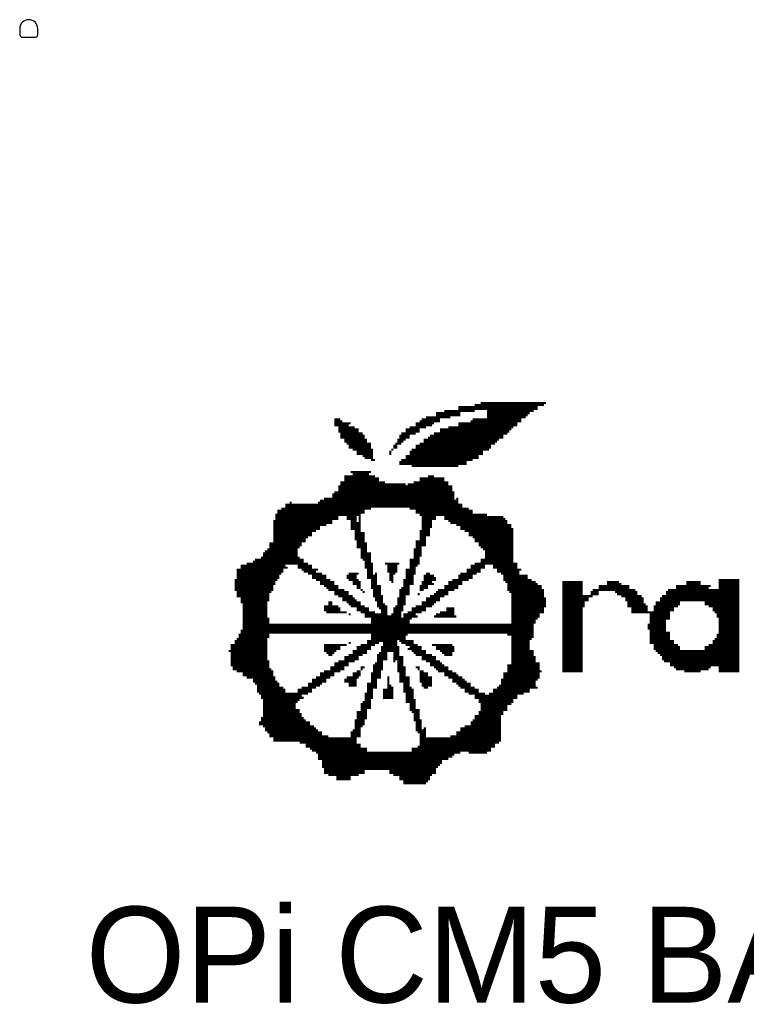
# Model space of a CAD drawing. Extents: x -5.9 to 88.8, y -7.5 to 73.4.
# Tile 3 of 6: x 33 to 45.1, y 14.1 to 30.5. Entities that reach past the tile are written whole.
import ezdxf

# ---------------------------------------------------------------- set-up
doc = ezdxf.new("R2010")
doc.units = 0
doc.layers.add('BG_SILKSCREEN_TOP', color=142, linetype='CONTINUOUS')
doc.layers.add('PIN_TOP', color=96, linetype='CONTINUOUS')

msp = doc.modelspace()

# ---------------------------------------------------------------- linework, layer by layer
at = {"layer": 'BG_SILKSCREEN_TOP', "const_width": 0.034011}
for points in [[(40.078, 23.968507), (40.586812, 23.968507)], [(40.31549, 24.036299), (41.638601, 24.036299)], [(40.31549, 24.002492), (41.638601, 24.002492)], [(40.586812, 24.07031), (41.740201, 24.07031)], [(40.68859, 24.104092), (41.774212, 24.104092)], [(40.790495, 23.968507), (41.570808, 23.968507)], [(38.245898, 23.832795), (38.347802, 23.832795)], [(39.704899, 23.832795), (40.010207, 23.832795)], [(39.772692, 23.866602), (40.1796, 23.866602)], [(39.942389, 23.934699), (40.349297, 23.934699)], [(39.942389, 23.900689), (40.349297, 23.900689)], [(40.553005, 23.832795), (41.3671, 23.832795)], [(40.790495, 23.934699), (41.50299, 23.934699)], [(40.790495, 23.900689), (41.468904, 23.900689)], [(40.790495, 23.866602), (41.434893, 23.866602)], [(38.245898, 23.798809), (38.38161, 23.798809)], [(38.245898, 23.765002), (38.517398, 23.765002)], [(38.245898, 23.730991), (38.483388, 23.730991)], [(38.31369, 23.697209), (38.585292, 23.697209)], [(38.31369, 23.663199), (38.65311, 23.663199)], [(39.433398, 23.663199), (39.670888, 23.663199)], [(39.501191, 23.697209), (39.772692, 23.697209)], [(39.602994, 23.765002), (39.908302, 23.765002)], [(39.602994, 23.730991), (39.874292, 23.730991)], [(39.670888, 23.798809), (40.010207, 23.798809)], [(40.010207, 23.663199), (41.197403, 23.663199)], [(40.145792, 23.697209), (41.231388, 23.697209)], [(40.31549, 23.765002), (41.299308, 23.765002)], [(40.31549, 23.730991), (41.299308, 23.730991)], [(40.518994, 23.798809), (41.3671, 23.798809)], [(38.31369, 23.629112), (38.65311, 23.629112)], [(38.347802, 23.595305), (38.720903, 23.595305)], [(38.347802, 23.561294), (38.754888, 23.561294)], [(38.347802, 23.527512), (38.754888, 23.527512)], [(38.415595, 23.493501), (38.788696, 23.493501)], [(39.297712, 23.493501), (39.433398, 23.493501)], [(39.331494, 23.561294), (39.501191, 23.561294)], [(39.331494, 23.527512), (39.501191, 23.527512)], [(39.365504, 23.595305), (39.602994, 23.595305)], [(39.433398, 23.629112), (39.670888, 23.629112)], [(39.738706, 23.493501), (40.993898, 23.493501)], [(39.806499, 23.527512), (41.061792, 23.527512)], [(39.84051, 23.561294), (41.061792, 23.561294)], [(39.908302, 23.595305), (41.12961, 23.595305)], [(40.010207, 23.629112), (41.163596, 23.629112)], [(38.415595, 23.459694), (38.788696, 23.459694)], [(38.449606, 23.425709), (38.856488, 23.425709)], [(38.483388, 23.391597), (38.856488, 23.391597)], [(38.483388, 23.357891), (38.856488, 23.357891)], [(38.551206, 23.323804), (38.8906, 23.323804)], [(39.195908, 23.323804), (39.229894, 23.323804)], [(39.229894, 23.391597), (39.297712, 23.391597)], [(39.229894, 23.357891), (39.297712, 23.357891)], [(39.263701, 23.425709), (39.365504, 23.425709)], [(39.297712, 23.459694), (39.399312, 23.459694)], [(39.535202, 23.323804), (40.824302, 23.323804)], [(39.602994, 23.391597), (40.858288, 23.391597)], [(39.602994, 23.357891), (40.858288, 23.357891)], [(39.670888, 23.425709), (40.926106, 23.425709)], [(39.738706, 23.459694), (40.959888, 23.459694)], [(38.618998, 23.289997), (38.8906, 23.289997)], [(38.618998, 23.256011), (38.8906, 23.256011)], [(38.720903, 23.222204), (38.8906, 23.222204)], [(38.754888, 23.188193), (38.8906, 23.188193)], [(38.856488, 23.154411), (38.924611, 23.154411)], [(39.162101, 23.289997), (39.195908, 23.289997)], [(39.162101, 23.256011), (39.195908, 23.256011)], [(39.365504, 23.154411), (40.553005, 23.154411)], [(39.433398, 23.222204), (40.654605, 23.222204)], [(39.433398, 23.188193), (40.654605, 23.188193)], [(39.501191, 23.289997), (40.722702, 23.289997)], [(39.501191, 23.256011), (40.722702, 23.256011)], [(39.331494, 23.120401), (40.4511, 23.120401)], [(39.331494, 23.086289), (40.4511, 23.086289)], [(39.535202, 23.052608), (40.31549, 23.052608)], [(38.415595, 22.882911), (38.924611, 22.882911)], [(38.415595, 22.848799), (38.992404, 22.848799)], [(38.517398, 22.950703), (38.856488, 22.950703)], [(38.551206, 22.916896), (38.822808, 22.916896)], [(39.670888, 22.848799), (40.078, 22.848799)], [(39.806499, 22.882911), (39.908302, 22.882911)], [(38.31369, 22.713188), (40.213712, 22.713188)], [(38.31369, 22.679406), (40.213712, 22.679406)], [(38.347802, 22.781006), (39.094004, 22.781006)], [(38.347802, 22.747199), (39.433398, 22.747199)], [(38.415595, 22.815093), (38.992404, 22.815093)], [(39.467409, 22.747199), (40.145792, 22.747199)], [(39.569009, 22.781006), (40.145792, 22.781006)], [(39.670888, 22.815093), (40.078, 22.815093)], [(38.0762, 22.50981), (40.247697, 22.50981)], [(38.21209, 22.577603), (40.247697, 22.577603)], [(38.21209, 22.543491), (40.247697, 22.543491)], [(38.245898, 22.61141), (40.247697, 22.61141)], [(38.31369, 22.645395), (40.213712, 22.645395)], [(40.281504, 22.50981), (40.31549, 22.50981)], [(37.36401, 22.340087), (38.856488, 22.340087)], [(37.431802, 22.407905), (40.383308, 22.407905)], [(37.431802, 22.373895), (40.383308, 22.373895)], [(37.499696, 22.441891), (37.533402, 22.441891)], [(37.9746, 22.441891), (40.31549, 22.441891)], [(38.008408, 22.475698), (40.31549, 22.475698)], [(39.501191, 22.340087), (40.485212, 22.340087)], [(37.262206, 22.238208), (38.687096, 22.238208)], [(37.262206, 22.204401), (38.31369, 22.204401)], [(37.262206, 22.17039), (38.31369, 22.17039)], [(37.295988, 22.306001), (38.754888, 22.306001)], [(37.295988, 22.272295), (38.754888, 22.272295)], [(38.449606, 22.204401), (38.618998, 22.204401)], [(38.449606, 22.17039), (38.618998, 22.17039)], [(38.65311, 22.204401), (38.687096, 22.204401)], [(38.65311, 22.17039), (38.687096, 22.17039)], [(39.602994, 22.306001), (40.553005, 22.306001)], [(39.602994, 22.272295), (40.553005, 22.272295)], [(39.670888, 22.238208), (40.790495, 22.238208)], [(39.704899, 22.204401), (39.942389, 22.204401)], [(39.704899, 22.17039), (39.942389, 22.17039)], [(40.078, 22.204401), (41.061792, 22.204401)], [(40.078, 22.17039), (41.095803, 22.17039)], [(37.228094, 22.136608), (38.21209, 22.136608)], [(37.228094, 22.102597), (38.21209, 22.102597)], [(37.228094, 22.068612), (38.110312, 22.068612)], [(37.228094, 22.034805), (38.008408, 22.034805)], [(37.228094, 22.000693), (38.008408, 22.000693)], [(38.517398, 22.136608), (38.618998, 22.136608)], [(38.517398, 22.102597), (38.687096, 22.102597)], [(38.517398, 22.068612), (38.687096, 22.068612)], [(38.517398, 22.034805), (38.687096, 22.034805)], [(38.517398, 22.000693), (38.687096, 22.000693)], [(38.65311, 22.136608), (38.687096, 22.136608)], [(39.704899, 22.136608), (39.874292, 22.136608)], [(39.704899, 22.102597), (39.874292, 22.102597)], [(39.704899, 22.068612), (39.874292, 22.068612)], [(39.704899, 22.034805), (39.874292, 22.034805)], [(39.704899, 22.000693), (39.84051, 22.000693)], [(40.145792, 22.136608), (41.12961, 22.136608)], [(40.1796, 22.102597), (41.12961, 22.102597)], [(40.281504, 22.068612), (41.197403, 22.068612)], [(40.349297, 22.034805), (41.197403, 22.034805)], [(40.349297, 22.000693), (41.231388, 22.000693)], [(37.228094, 21.967012), (37.94059, 21.967012)], [(37.228094, 21.9329), (37.872797, 21.9329)], [(37.228094, 21.899093), (37.872797, 21.899093)], [(37.228094, 21.865107), (37.805004, 21.865107)], [(38.585292, 21.967012), (38.687096, 21.967012)], [(38.585292, 21.9329), (38.754888, 21.9329)], [(38.585292, 21.899093), (38.754888, 21.899093)], [(38.585292, 21.865107), (38.754888, 21.865107)], [(39.670888, 21.967012), (39.84051, 21.967012)], [(39.670888, 21.9329), (39.84051, 21.9329)], [(39.670888, 21.899093), (39.84051, 21.899093)], [(39.670888, 21.865107), (39.772692, 21.865107)], [(40.41709, 21.967012), (41.231388, 21.967012)], [(40.485212, 21.9329), (41.231388, 21.9329)], [(40.485212, 21.899093), (41.231388, 21.899093)], [(40.553005, 21.865107), (41.231388, 21.865107)], [(37.160302, 21.763203), (37.7031, 21.763203)], [(37.160302, 21.729497), (37.7031, 21.729497)], [(37.160302, 21.69541), (37.669292, 21.69541)], [(37.228094, 21.831097), (37.770892, 21.831097)], [(37.228094, 21.797289), (37.770892, 21.797289)], [(38.585292, 21.831097), (38.754888, 21.831097)], [(38.618998, 21.797289), (38.754888, 21.797289)], [(38.618998, 21.763203), (38.788696, 21.763203)], [(38.618998, 21.729497), (38.788696, 21.729497)], [(38.618998, 21.69541), (38.788696, 21.69541)], [(39.602994, 21.797289), (39.772692, 21.797289)], [(39.602994, 21.763203), (39.772692, 21.763203)], [(39.602994, 21.729497), (39.772692, 21.729497)], [(39.602994, 21.69541), (39.704899, 21.69541)], [(39.670888, 21.831097), (39.772692, 21.831097)], [(40.586812, 21.831097), (41.231388, 21.831097)], [(40.586812, 21.797289), (41.231388, 21.797289)], [(40.654605, 21.763203), (41.231388, 21.763203)], [(40.654605, 21.729497), (41.231388, 21.729497)], [(40.68859, 21.69541), (41.231388, 21.69541)], [(37.024691, 21.525789), (37.669292, 21.525789)], [(37.058498, 21.593607), (37.635307, 21.593607)], [(37.058498, 21.559799), (37.635307, 21.559799)], [(37.092509, 21.627592), (37.635307, 21.627592)], [(37.126494, 21.661603), (37.635307, 21.661603)], [(38.687096, 21.661603), (38.788696, 21.661603)], [(38.687096, 21.627592), (38.788696, 21.627592)], [(38.687096, 21.593607), (38.856488, 21.593607)], [(38.687096, 21.559799), (38.856488, 21.559799)], [(38.687096, 21.525789), (38.856488, 21.525789)], [(39.569009, 21.661603), (39.704899, 21.661603)], [(39.569009, 21.627592), (39.704899, 21.627592)], [(39.569009, 21.593607), (39.704899, 21.593607)], [(39.569009, 21.559799), (39.704899, 21.559799)], [(39.569009, 21.525789), (39.670888, 21.525789)], [(40.722702, 21.661603), (41.231388, 21.661603)], [(40.75651, 21.627592), (41.231388, 21.627592)], [(40.75651, 21.593607), (41.231388, 21.593607)], [(40.75651, 21.559799), (41.231388, 21.559799)], [(40.75651, 21.525789), (41.231388, 21.525789)], [(36.685296, 21.390102), (37.431802, 21.390102)], [(36.685296, 21.356295), (37.46561, 21.356295)], [(36.787201, 21.424189), (37.805004, 21.424189)], [(36.889004, 21.457895), (37.737212, 21.457895)], [(36.922812, 21.492007), (37.737212, 21.492007)], [(37.635307, 21.390102), (37.872797, 21.390102)], [(37.635307, 21.356295), (37.872797, 21.356295)], [(38.720903, 21.492007), (38.856488, 21.492007)], [(38.754888, 21.457895), (38.856488, 21.457895)], [(38.754888, 21.424189), (38.8906, 21.424189)], [(38.754888, 21.390102), (38.8906, 21.390102)], [(38.754888, 21.356295), (38.8906, 21.356295)], [(39.094004, 21.424189), (39.331494, 21.424189)], [(39.12809, 21.390102), (39.297712, 21.390102)], [(39.12809, 21.356295), (39.297712, 21.356295)], [(39.501191, 21.492007), (39.670888, 21.492007)], [(39.501191, 21.457895), (39.670888, 21.457895)], [(39.501191, 21.424189), (39.670888, 21.424189)], [(39.501191, 21.390102), (39.636802, 21.390102)], [(39.501191, 21.356295), (39.602994, 21.356295)], [(40.518994, 21.390102), (40.75651, 21.390102)], [(40.518994, 21.356295), (40.75651, 21.356295)], [(40.586812, 21.424189), (41.299308, 21.424189)], [(40.68859, 21.492007), (41.231388, 21.492007)], [(40.68859, 21.457895), (41.231388, 21.457895)], [(40.892095, 21.390102), (41.299308, 21.390102)], [(40.892095, 21.356295), (41.299308, 21.356295)], [(36.617504, 21.322309), (37.397792, 21.322309)], [(36.617504, 21.288299), (37.397792, 21.288299)], [(36.617504, 21.254491), (37.36401, 21.254491)], [(36.617504, 21.220405), (37.329999, 21.220405)], [(36.617504, 21.186699), (37.329999, 21.186699)], [(37.7031, 21.322309), (37.9746, 21.322309)], [(37.737212, 21.288299), (37.94059, 21.288299)], [(37.805004, 21.254491), (38.042494, 21.254491)], [(37.872797, 21.220405), (38.110312, 21.220405)], [(37.872797, 21.186699), (38.110312, 21.186699)], [(38.449606, 21.220405), (38.618998, 21.220405)], [(38.449606, 21.186699), (38.618998, 21.186699)], [(38.483388, 21.254491), (38.65311, 21.254491)], [(38.788696, 21.322309), (38.8906, 21.322309)], [(38.788696, 21.288299), (38.8906, 21.288299)], [(38.788696, 21.254491), (38.8906, 21.254491)], [(38.788696, 21.220405), (38.958393, 21.220405)], [(38.788696, 21.186699), (38.958393, 21.186699)], [(38.924611, 21.254491), (38.958393, 21.254491)], [(39.12809, 21.322309), (39.297712, 21.322309)], [(39.12809, 21.288299), (39.297712, 21.288299)], [(39.162101, 21.254491), (39.263701, 21.254491)], [(39.162101, 21.220405), (39.229894, 21.220405)], [(39.162101, 21.186699), (39.229894, 21.186699)], [(39.433398, 21.322309), (39.602994, 21.322309)], [(39.433398, 21.288299), (39.602994, 21.288299)], [(39.433398, 21.254491), (39.602994, 21.254491)], [(39.433398, 21.220405), (39.569009, 21.220405)], [(39.433398, 21.186699), (39.569009, 21.186699)], [(39.738706, 21.220405), (39.908302, 21.220405)], [(39.738706, 21.186699), (39.942389, 21.186699)], [(39.772692, 21.254491), (39.84051, 21.254491)], [(40.31549, 21.220405), (40.553005, 21.220405)], [(40.31549, 21.186699), (40.553005, 21.186699)], [(40.349297, 21.254491), (40.620798, 21.254491)], [(40.4511, 21.322309), (40.68859, 21.322309)], [(40.4511, 21.288299), (40.68859, 21.288299)], [(40.959888, 21.322309), (41.3671, 21.322309)], [(40.959888, 21.288299), (41.333293, 21.288299)], [(41.02801, 21.254491), (41.333293, 21.254491)], [(41.061792, 21.220405), (41.468904, 21.220405)], [(41.061792, 21.186699), (41.468904, 21.186699)], [(36.583696, 21.152612), (37.295988, 21.152612)], [(36.583696, 21.118805), (37.262206, 21.118805)], [(36.583696, 21.084794), (37.262206, 21.084794)], [(36.583696, 21.050809), (37.228094, 21.050809)], [(36.583696, 21.017001), (37.228094, 21.017001)], [(37.94059, 21.152612), (38.178105, 21.152612)], [(38.008408, 21.118805), (38.245898, 21.118805)], [(38.008408, 21.084794), (38.245898, 21.084794)], [(38.0762, 21.050809), (38.31369, 21.050809)], [(38.110312, 21.017001), (38.31369, 21.017001)], [(38.483388, 21.152612), (38.65311, 21.152612)], [(38.551206, 21.118805), (38.687096, 21.118805)], [(38.551206, 21.084794), (38.687096, 21.084794)], [(38.618998, 21.050809), (38.687096, 21.050809)], [(38.618998, 21.017001), (38.687096, 21.017001)], [(38.856488, 21.152612), (38.958393, 21.152612)], [(38.856488, 21.118805), (38.958393, 21.118805)], [(38.856488, 21.084794), (38.958393, 21.084794)], [(38.856488, 21.050809), (39.026211, 21.050809)], [(38.856488, 21.017001), (39.026211, 21.017001)], [(39.162101, 21.152612), (39.229894, 21.152612)], [(39.195908, 21.118805), (39.229894, 21.118805)], [(39.365504, 21.017001), (39.501191, 21.017001)], [(39.399312, 21.152612), (39.569009, 21.152612)], [(39.399312, 21.118805), (39.569009, 21.118805)], [(39.399312, 21.084794), (39.569009, 21.084794)], [(39.399312, 21.050809), (39.501191, 21.050809)], [(39.670888, 21.050809), (39.806499, 21.050809)], [(39.670888, 21.017001), (39.806499, 21.017001)], [(39.704899, 21.118805), (39.874292, 21.118805)], [(39.704899, 21.084794), (39.908302, 21.084794)], [(39.738706, 21.152612), (39.942389, 21.152612)], [(40.078, 21.050809), (40.31549, 21.050809)], [(40.078, 21.017001), (40.31549, 21.017001)], [(40.145792, 21.118805), (40.383308, 21.118805)], [(40.145792, 21.084794), (40.383308, 21.084794)], [(40.213712, 21.152612), (40.485212, 21.152612)], [(41.061792, 21.152612), (41.536696, 21.152612)], [(41.095803, 21.118805), (41.60459, 21.118805)], [(41.12961, 21.084794), (41.638601, 21.084794)], [(41.12961, 21.050809), (41.706394, 21.050809)], [(41.12961, 21.017001), (41.706394, 21.017001)], [(42.045788, 21.118805), (42.384802, 21.118805)], [(42.045788, 21.084794), (42.384802, 21.084794)], [(42.045788, 21.050809), (42.384802, 21.050809)], [(42.045788, 21.017001), (42.384802, 21.017001)], [(42.656404, 21.050809), (43.16509, 21.050809)], [(42.656404, 21.017001), (43.16509, 21.017001)], [(42.79199, 21.118805), (42.995494, 21.118805)], [(42.79199, 21.084794), (43.029505, 21.084794)], [(43.945404, 21.050809), (44.522288, 21.050809)], [(43.945404, 21.017001), (44.488202, 21.017001)], [(44.115101, 21.118805), (44.352591, 21.118805)], [(44.115101, 21.084794), (44.352591, 21.084794)], [(44.657899, 21.152612), (44.997192, 21.152612)], [(44.657899, 21.118805), (44.997192, 21.118805)], [(44.657899, 21.084794), (44.997192, 21.084794)], [(44.657899, 21.050809), (44.997192, 21.050809)], [(44.657899, 21.017001), (44.997192, 21.017001)], [(36.583696, 20.982991), (37.228094, 20.982991)], [(36.617504, 20.949209), (37.194388, 20.949209)], [(36.617504, 20.915097), (37.160302, 20.915097)], [(36.617504, 20.881391), (37.160302, 20.881391)], [(36.685296, 20.847304), (37.160302, 20.847304)], [(38.144298, 20.982991), (38.415595, 20.982991)], [(38.245898, 20.949209), (38.483388, 20.949209)], [(38.245898, 20.915097), (38.483388, 20.915097)], [(38.31369, 20.881391), (38.551206, 20.881391)], [(38.38161, 20.847304), (38.585292, 20.847304)], [(38.687096, 20.982991), (38.720903, 20.982991)], [(38.720903, 20.949209), (38.754888, 20.949209)], [(38.8906, 20.982991), (39.026211, 20.982991)], [(38.8906, 20.949209), (39.026211, 20.949209)], [(38.8906, 20.915097), (39.026211, 20.915097)], [(38.8906, 20.881391), (39.060196, 20.881391)], [(38.924611, 20.847304), (39.060196, 20.847304)], [(39.297712, 20.847304), (39.433398, 20.847304)], [(39.331494, 20.982991), (39.501191, 20.982991)], [(39.331494, 20.949209), (39.501191, 20.949209)], [(39.331494, 20.915097), (39.501191, 20.915097)], [(39.331494, 20.881391), (39.433398, 20.881391)], [(39.636802, 20.915097), (39.670888, 20.915097)], [(39.670888, 20.982991), (39.738706, 20.982991)], [(39.772692, 20.847304), (40.010207, 20.847304)], [(39.84051, 20.881391), (40.078, 20.881391)], [(39.908302, 20.915097), (40.145792, 20.915097)], [(39.942389, 20.949209), (40.145792, 20.949209)], [(39.976196, 20.982991), (40.247697, 20.982991)], [(41.12961, 20.982991), (41.740201, 20.982991)], [(41.163596, 20.949209), (41.740201, 20.949209)], [(41.197403, 20.915097), (41.740201, 20.915097)], [(41.197403, 20.881391), (41.740201, 20.881391)], [(41.197403, 20.847304), (41.774212, 20.847304)], [(42.045788, 20.982991), (42.384802, 20.982991)], [(42.045788, 20.949209), (42.384802, 20.949209)], [(42.045788, 20.915097), (42.384802, 20.915097)], [(42.045788, 20.881391), (42.5545, 20.881391)], [(42.045788, 20.847304), (42.486707, 20.847304)], [(42.520489, 20.949209), (42.656404, 20.949209)], [(42.520489, 20.915097), (42.656404, 20.915097)], [(42.5545, 20.982991), (43.266995, 20.982991)], [(42.9276, 20.949209), (43.300802, 20.949209)], [(42.961712, 20.915097), (43.300802, 20.915097)], [(43.029505, 20.881391), (43.368798, 20.881391)], [(43.097298, 20.847304), (43.402606, 20.847304)], [(43.674208, 20.847304), (44.997192, 20.847304)], [(43.707888, 20.881391), (44.997192, 20.881391)], [(43.775808, 20.949209), (44.997192, 20.949209)], [(43.775808, 20.915097), (44.997192, 20.915097)], [(43.809793, 20.982991), (44.997192, 20.982991)], [(36.685296, 20.813293), (37.160302, 20.813293)], [(36.685296, 20.779511), (37.126494, 20.779511)], [(36.719408, 20.745501), (37.126494, 20.745501)], [(36.719408, 20.711693), (37.126494, 20.711693)], [(38.0762, 20.711693), (38.31369, 20.711693)], [(38.144298, 20.779511), (38.21209, 20.779511)], [(38.144298, 20.745501), (38.21209, 20.745501)], [(38.38161, 20.813293), (38.618998, 20.813293)], [(38.449606, 20.779511), (38.687096, 20.779511)], [(38.483388, 20.745501), (38.687096, 20.745501)], [(38.517398, 20.711693), (38.754888, 20.711693)], [(38.924611, 20.813293), (39.060196, 20.813293)], [(38.958393, 20.779511), (39.060196, 20.779511)], [(38.958393, 20.745501), (39.094004, 20.745501)], [(38.958393, 20.711693), (39.12809, 20.711693)], [(39.263701, 20.711693), (39.399312, 20.711693)], [(39.297712, 20.813293), (39.433398, 20.813293)], [(39.297712, 20.779511), (39.433398, 20.779511)], [(39.297712, 20.745501), (39.433398, 20.745501)], [(39.602994, 20.711693), (39.874292, 20.711693)], [(39.704899, 20.779511), (39.942389, 20.779511)], [(39.704899, 20.745501), (39.908302, 20.745501)], [(39.772692, 20.813293), (40.010207, 20.813293)], [(41.197403, 20.813293), (41.774212, 20.813293)], [(41.197403, 20.779511), (41.774212, 20.779511)], [(41.197403, 20.745501), (41.774212, 20.745501)], [(41.197403, 20.711693), (41.774212, 20.711693)], [(42.045788, 20.813293), (42.486707, 20.813293)], [(42.045788, 20.779511), (42.418889, 20.779511)], [(42.045788, 20.745501), (42.418889, 20.745501)], [(42.045788, 20.711693), (42.418889, 20.711693)], [(43.097298, 20.813293), (43.402606, 20.813293)], [(43.13141, 20.779511), (43.402606, 20.779511)], [(43.13141, 20.745501), (43.436692, 20.745501)], [(43.13141, 20.711693), (43.470398, 20.711693)], [(43.572303, 20.711693), (43.97949, 20.711693)], [(43.606288, 20.779511), (44.013196, 20.779511)], [(43.606288, 20.745501), (44.013196, 20.745501)], [(43.674208, 20.813293), (44.997192, 20.813293)], [(44.420409, 20.779511), (44.997192, 20.779511)], [(44.420409, 20.745501), (44.997192, 20.745501)], [(44.488202, 20.711693), (44.997192, 20.711693)], [(36.719408, 20.677607), (37.126494, 20.677607)], [(36.719408, 20.643901), (37.126494, 20.643901)], [(36.719408, 20.609789), (37.126494, 20.609789)], [(36.719408, 20.576007), (37.126494, 20.576007)], [(36.719408, 20.541996), (37.126494, 20.541996)], [(38.0762, 20.677607), (38.347802, 20.677607)], [(38.0762, 20.643901), (38.347802, 20.643901)], [(38.110312, 20.609789), (38.449606, 20.609789)], [(38.483388, 20.576007), (38.517398, 20.576007)], [(38.618998, 20.677607), (38.822808, 20.677607)], [(38.618998, 20.643901), (38.822808, 20.643901)], [(38.687096, 20.609789), (38.924611, 20.609789)], [(38.754888, 20.576007), (39.12809, 20.576007)], [(38.754888, 20.541996), (39.365504, 20.541996)], [(38.992404, 20.677607), (39.12809, 20.677607)], [(39.026211, 20.643901), (39.12809, 20.643901)], [(39.026211, 20.609789), (39.12809, 20.609789)], [(39.195908, 20.576007), (39.365504, 20.576007)], [(39.229894, 20.677607), (39.399312, 20.677607)], [(39.229894, 20.643901), (39.399312, 20.643901)], [(39.229894, 20.609789), (39.365504, 20.609789)], [(39.399312, 20.576007), (39.602994, 20.576007)], [(39.399312, 20.541996), (39.636802, 20.541996)], [(39.467409, 20.609789), (39.704899, 20.609789)], [(39.535202, 20.677607), (39.772692, 20.677607)], [(39.535202, 20.643901), (39.772692, 20.643901)], [(39.908302, 20.541996), (40.281504, 20.541996)], [(39.942389, 20.576007), (40.247697, 20.576007)], [(40.010207, 20.609789), (40.247697, 20.609789)], [(40.111807, 20.677607), (40.247697, 20.677607)], [(40.111807, 20.643901), (40.247697, 20.643901)], [(41.197403, 20.677607), (41.740201, 20.677607)], [(41.197403, 20.643901), (41.740201, 20.643901)], [(41.197403, 20.609789), (41.740201, 20.609789)], [(41.197403, 20.576007), (41.672408, 20.576007)], [(41.197403, 20.541996), (41.672408, 20.541996)], [(42.045788, 20.677607), (42.384802, 20.677607)], [(42.045788, 20.643901), (42.384802, 20.643901)], [(42.045788, 20.609789), (42.384802, 20.609789)], [(42.045788, 20.576007), (42.384802, 20.576007)], [(42.045788, 20.541996), (42.384802, 20.541996)], [(43.199202, 20.677607), (43.470398, 20.677607)], [(43.199202, 20.643901), (43.470398, 20.643901)], [(43.199202, 20.609789), (43.843804, 20.609789)], [(43.50451, 20.576007), (43.843804, 20.576007)], [(43.50451, 20.541996), (43.843804, 20.541996)], [(43.572303, 20.677607), (43.911596, 20.677607)], [(43.572303, 20.643901), (43.911596, 20.643901)], [(44.555994, 20.677607), (44.997192, 20.677607)], [(44.555994, 20.643901), (44.997192, 20.643901)], [(44.590106, 20.609789), (44.997192, 20.609789)], [(44.624092, 20.576007), (44.997192, 20.576007)], [(44.624092, 20.541996), (44.997192, 20.541996)], [(36.719408, 20.508011), (37.160302, 20.508011)], [(36.719408, 20.474203), (37.160302, 20.474203)], [(36.719408, 20.440193), (37.160302, 20.440193)], [(36.719408, 20.406411), (41.570808, 20.406411)], [(36.719408, 20.372299), (41.570808, 20.372299)], [(38.856488, 20.508011), (39.535202, 20.508011)], [(38.856488, 20.474203), (39.501191, 20.474203)], [(38.856488, 20.440193), (39.501191, 20.440193)], [(41.197403, 20.508011), (41.638601, 20.508011)], [(41.197403, 20.474203), (41.60459, 20.474203)], [(41.197403, 20.440193), (41.60459, 20.440193)], [(42.045788, 20.508011), (42.384802, 20.508011)], [(42.045788, 20.474203), (42.384802, 20.474203)], [(42.045788, 20.440193), (42.384802, 20.440193)], [(42.045788, 20.406411), (42.384802, 20.406411)], [(42.045788, 20.372299), (42.384802, 20.372299)], [(43.470398, 20.406411), (43.775808, 20.406411)], [(43.470398, 20.372299), (43.775808, 20.372299)], [(43.50451, 20.508011), (43.843804, 20.508011)], [(43.50451, 20.474203), (43.775808, 20.474203)], [(43.50451, 20.440193), (43.775808, 20.440193)], [(44.657899, 20.508011), (44.997192, 20.508011)], [(44.657899, 20.474203), (44.997192, 20.474203)], [(44.657899, 20.440193), (44.997192, 20.440193)], [(44.657899, 20.406411), (44.997192, 20.406411)], [(44.657899, 20.372299), (44.997192, 20.372299)], [(36.65159, 20.236688), (37.160302, 20.236688)], [(36.65159, 20.202703), (37.160302, 20.202703)], [(36.685296, 20.304506), (41.570808, 20.304506)], [(36.685296, 20.270495), (41.570808, 20.270495)], [(36.719408, 20.338593), (41.570808, 20.338593)], [(38.856488, 20.236688), (39.467409, 20.236688)], [(38.856488, 20.202703), (39.433398, 20.202703)], [(41.12961, 20.236688), (41.570808, 20.236688)], [(41.197403, 20.202703), (41.570808, 20.202703)], [(42.045788, 20.338593), (42.384802, 20.338593)], [(42.045788, 20.304506), (42.384802, 20.304506)], [(42.045788, 20.270495), (42.384802, 20.270495)], [(42.045788, 20.236688), (42.384802, 20.236688)], [(42.045788, 20.202703), (42.384802, 20.202703)], [(43.470398, 20.338593), (43.775808, 20.338593)], [(43.50451, 20.304506), (43.775808, 20.304506)], [(43.50451, 20.270495), (43.843804, 20.270495)], [(43.50451, 20.236688), (43.843804, 20.236688)], [(43.50451, 20.202703), (43.843804, 20.202703)], [(44.624092, 20.236688), (44.997192, 20.236688)], [(44.624092, 20.202703), (44.997192, 20.202703)], [(44.657899, 20.338593), (44.997192, 20.338593)], [(44.657899, 20.304506), (44.997192, 20.304506)], [(44.657899, 20.270495), (44.997192, 20.270495)], [(36.5157, 20.066991), (37.126494, 20.066991)], [(36.5157, 20.033005), (37.126494, 20.033005)], [(36.583696, 20.13491), (37.126494, 20.13491)], [(36.583696, 20.101103), (37.126494, 20.101103)], [(36.617504, 20.168895), (37.126494, 20.168895)], [(38.0762, 20.066991), (38.449606, 20.066991)], [(38.0762, 20.033005), (38.347802, 20.033005)], [(38.483388, 20.101103), (38.517398, 20.101103)], [(38.618998, 20.033005), (38.856488, 20.033005)], [(38.687096, 20.066991), (38.924611, 20.066991)], [(38.788696, 20.13491), (39.297712, 20.13491)], [(38.788696, 20.101103), (38.992404, 20.101103)], [(38.856488, 20.168895), (39.433398, 20.168895)], [(39.026211, 20.033005), (39.331494, 20.033005)], [(39.060196, 20.101103), (39.297712, 20.101103)], [(39.060196, 20.066991), (39.297712, 20.066991)], [(39.331494, 20.13491), (39.569009, 20.13491)], [(39.365504, 20.101103), (39.569009, 20.101103)], [(39.433398, 20.066991), (39.636802, 20.066991)], [(39.501191, 20.033005), (39.704899, 20.033005)], [(39.874292, 20.066991), (40.213712, 20.066991)], [(39.942389, 20.033005), (40.247697, 20.033005)], [(41.197403, 20.168895), (41.536696, 20.168895)], [(41.197403, 20.13491), (41.50299, 20.13491)], [(41.197403, 20.101103), (41.50299, 20.101103)], [(41.197403, 20.066991), (41.50299, 20.066991)], [(41.197403, 20.033005), (41.50299, 20.033005)], [(42.045788, 20.168895), (42.384802, 20.168895)], [(42.045788, 20.13491), (42.384802, 20.13491)], [(42.045788, 20.101103), (42.384802, 20.101103)], [(42.045788, 20.066991), (42.384802, 20.066991)], [(42.045788, 20.033005), (42.384802, 20.033005)], [(43.50451, 20.168895), (43.843804, 20.168895)], [(43.50451, 20.13491), (43.911596, 20.13491)], [(43.50451, 20.101103), (43.911596, 20.101103)], [(43.572303, 20.066991), (43.97949, 20.066991)], [(43.572303, 20.033005), (44.013196, 20.033005)], [(44.420409, 20.033005), (44.997192, 20.033005)], [(44.488202, 20.066991), (44.997192, 20.066991)], [(44.555994, 20.13491), (44.997192, 20.13491)], [(44.555994, 20.101103), (44.997192, 20.101103)], [(44.590106, 20.168895), (44.997192, 20.168895)], [(36.481893, 19.965187), (37.126494, 19.965187)], [(36.5157, 19.999198), (37.126494, 19.999198)], [(36.5157, 19.931405), (37.126494, 19.931405)], [(36.5157, 19.897395), (37.126494, 19.897395)], [(36.5157, 19.863587), (37.126494, 19.863587)], [(38.0762, 19.999198), (38.347802, 19.999198)], [(38.0762, 19.965187), (38.28001, 19.965187)], [(38.110312, 19.931405), (38.245898, 19.931405)], [(38.144298, 19.897395), (38.21209, 19.897395)], [(38.415595, 19.863587), (38.65311, 19.863587)], [(38.483388, 19.897395), (38.720903, 19.897395)], [(38.551206, 19.965187), (38.788696, 19.965187)], [(38.551206, 19.931405), (38.788696, 19.931405)], [(38.618998, 19.999198), (38.856488, 19.999198)], [(38.958393, 19.897395), (39.12809, 19.897395)], [(38.958393, 19.863587), (39.12809, 19.863587)], [(38.992404, 19.931405), (39.12809, 19.931405)], [(39.026211, 19.999198), (39.331494, 19.999198)], [(39.026211, 19.965187), (39.331494, 19.965187)], [(39.229894, 19.931405), (39.331494, 19.931405)], [(39.229894, 19.897395), (39.331494, 19.897395)], [(39.229894, 19.863587), (39.399312, 19.863587)], [(39.467409, 19.999198), (39.704899, 19.999198)], [(39.535202, 19.965187), (39.772692, 19.965187)], [(39.569009, 19.931405), (39.772692, 19.931405)], [(39.602994, 19.897395), (39.874292, 19.897395)], [(39.704899, 19.863587), (39.942389, 19.863587)], [(39.942389, 19.999198), (40.247697, 19.999198)], [(40.010207, 19.965187), (40.247697, 19.965187)], [(40.043989, 19.931405), (40.213712, 19.931405)], [(40.078, 19.897395), (40.213712, 19.897395)], [(41.197403, 19.999198), (41.50299, 19.999198)], [(41.197403, 19.965187), (41.570808, 19.965187)], [(41.197403, 19.931405), (41.570808, 19.931405)], [(41.197403, 19.897395), (41.570808, 19.897395)], [(41.197403, 19.863587), (41.60459, 19.863587)], [(42.045788, 19.999198), (42.384802, 19.999198)], [(42.045788, 19.965187), (42.384802, 19.965187)], [(42.045788, 19.931405), (42.384802, 19.931405)], [(42.045788, 19.897395), (42.384802, 19.897395)], [(42.045788, 19.863587), (42.384802, 19.863587)], [(43.572303, 19.999198), (44.013196, 19.999198)], [(43.606288, 19.965187), (44.997192, 19.965187)], [(43.640096, 19.931405), (44.997192, 19.931405)], [(43.674208, 19.897395), (44.997192, 19.897395)], [(43.707888, 19.863587), (44.997192, 19.863587)], [(44.420409, 19.999198), (44.997192, 19.999198)], [(36.5157, 19.829501), (37.126494, 19.829501)], [(36.5157, 19.795795), (37.160302, 19.795795)], [(36.5157, 19.761708), (37.160302, 19.761708)], [(36.5157, 19.727697), (37.160302, 19.727697)], [(38.245898, 19.761708), (38.483388, 19.761708)], [(38.245898, 19.727697), (38.483388, 19.727697)], [(38.31369, 19.795795), (38.585292, 19.795795)], [(38.415595, 19.829501), (38.65311, 19.829501)], [(38.8906, 19.727697), (39.060196, 19.727697)], [(38.924611, 19.761708), (39.060196, 19.761708)], [(38.958393, 19.829501), (39.12809, 19.829501)], [(38.958393, 19.795795), (39.060196, 19.795795)], [(39.229894, 19.829501), (39.399312, 19.829501)], [(39.229894, 19.795795), (39.263701, 19.795795)], [(39.297712, 19.795795), (39.399312, 19.795795)], [(39.297712, 19.761708), (39.399312, 19.761708)], [(39.297712, 19.727697), (39.399312, 19.727697)], [(39.704899, 19.829501), (39.942389, 19.829501)], [(39.772692, 19.795795), (40.010207, 19.795795)], [(39.84051, 19.761708), (40.043989, 19.761708)], [(39.84051, 19.727697), (40.078, 19.727697)], [(41.12961, 19.727697), (41.672408, 19.727697)], [(41.197403, 19.829501), (41.60459, 19.829501)], [(41.197403, 19.795795), (41.60459, 19.795795)], [(41.197403, 19.761708), (41.672408, 19.761708)], [(42.045788, 19.829501), (42.384802, 19.829501)], [(42.045788, 19.795795), (42.384802, 19.795795)], [(42.045788, 19.761708), (42.384802, 19.761708)], [(42.045788, 19.727697), (42.384802, 19.727697)], [(43.707888, 19.829501), (44.997192, 19.829501)], [(43.742, 19.795795), (44.997192, 19.795795)], [(43.843804, 19.761708), (44.997192, 19.761708)], [(43.843804, 19.727697), (44.997192, 19.727697)], [(36.549711, 19.69389), (37.160302, 19.69389)], [(36.549711, 19.659905), (37.194388, 19.659905)], [(36.617504, 19.626097), (37.228094, 19.626097)], [(36.719408, 19.592112), (37.228094, 19.592112)], [(36.719408, 19.558305), (37.228094, 19.558305)], [(38.008408, 19.592112), (38.245898, 19.592112)], [(38.008408, 19.558305), (38.245898, 19.558305)], [(38.0762, 19.626097), (38.347802, 19.626097)], [(38.178105, 19.69389), (38.415595, 19.69389)], [(38.178105, 19.659905), (38.415595, 19.659905)], [(38.551206, 19.592112), (38.687096, 19.592112)], [(38.551206, 19.558305), (38.687096, 19.558305)], [(38.618998, 19.626097), (38.687096, 19.626097)], [(38.687096, 19.69389), (38.754888, 19.69389)], [(38.687096, 19.659905), (38.720903, 19.659905)], [(38.856488, 19.592112), (39.026211, 19.592112)], [(38.856488, 19.558305), (39.026211, 19.558305)], [(38.8906, 19.69389), (39.060196, 19.69389)], [(38.8906, 19.659905), (39.060196, 19.659905)], [(38.8906, 19.626097), (39.026211, 19.626097)], [(39.297712, 19.69389), (39.433398, 19.69389)], [(39.297712, 19.659905), (39.433398, 19.659905)], [(39.297712, 19.626097), (39.433398, 19.626097)], [(39.331494, 19.592112), (39.433398, 19.592112)], [(39.331494, 19.558305), (39.433398, 19.558305)], [(39.602994, 19.69389), (39.670888, 19.69389)], [(39.636802, 19.659905), (39.670888, 19.659905)], [(39.670888, 19.626097), (39.738706, 19.626097)], [(39.670888, 19.592112), (39.806499, 19.592112)], [(39.670888, 19.558305), (39.806499, 19.558305)], [(39.908302, 19.69389), (40.145792, 19.69389)], [(39.942389, 19.659905), (40.145792, 19.659905)], [(39.976196, 19.626097), (40.213712, 19.626097)], [(40.078, 19.592112), (40.281504, 19.592112)], [(40.078, 19.558305), (40.31549, 19.558305)], [(41.061792, 19.592112), (41.672408, 19.592112)], [(41.061792, 19.558305), (41.672408, 19.558305)], [(41.12961, 19.69389), (41.672408, 19.69389)], [(41.12961, 19.659905), (41.672408, 19.659905)], [(41.12961, 19.626097), (41.706394, 19.626097)], [(42.045788, 19.69389), (42.384802, 19.69389)], [(42.045788, 19.659905), (42.384802, 19.659905)], [(42.045788, 19.626097), (42.384802, 19.626097)], [(43.911596, 19.69389), (44.522288, 19.69389)], [(43.945404, 19.659905), (44.488202, 19.659905)], [(44.08109, 19.626097), (44.352591, 19.626097)], [(44.657899, 19.69389), (44.997192, 19.69389)], [(44.657899, 19.659905), (44.997192, 19.659905)], [(44.657899, 19.626097), (44.997192, 19.626097)], [(36.787201, 19.524193), (37.262206, 19.524193)], [(36.889004, 19.490207), (37.262206, 19.490207)], [(36.889004, 19.4564), (37.295988, 19.4564)], [(36.922812, 19.422389), (37.329999, 19.422389)], [(36.956898, 19.388607), (37.329999, 19.388607)], [(37.805004, 19.422389), (38.042494, 19.422389)], [(37.805004, 19.388607), (38.008408, 19.388607)], [(37.872797, 19.490207), (38.110312, 19.490207)], [(37.872797, 19.4564), (38.110312, 19.4564)], [(37.94059, 19.524193), (38.178105, 19.524193)], [(38.415595, 19.490207), (38.618998, 19.490207)], [(38.415595, 19.4564), (38.618998, 19.4564)], [(38.449606, 19.524193), (38.65311, 19.524193)], [(38.483388, 19.422389), (38.618998, 19.422389)], [(38.483388, 19.388607), (38.618998, 19.388607)], [(38.788696, 19.422389), (38.958393, 19.422389)], [(38.788696, 19.388607), (38.958393, 19.388607)], [(38.856488, 19.524193), (39.026211, 19.524193)], [(38.856488, 19.490207), (38.958393, 19.490207)], [(38.856488, 19.4564), (38.958393, 19.4564)], [(39.12809, 19.524193), (39.162101, 19.524193)], [(39.12809, 19.490207), (39.162101, 19.490207)], [(39.12809, 19.4564), (39.162101, 19.4564)], [(39.12809, 19.422389), (39.162101, 19.422389)], [(39.12809, 19.388607), (39.195908, 19.388607)], [(39.331494, 19.524193), (39.501191, 19.524193)], [(39.331494, 19.490207), (39.501191, 19.490207)], [(39.331494, 19.4564), (39.501191, 19.4564)], [(39.399312, 19.422389), (39.501191, 19.422389)], [(39.399312, 19.388607), (39.501191, 19.388607)], [(39.670888, 19.524193), (39.874292, 19.524193)], [(39.670888, 19.490207), (39.874292, 19.490207)], [(39.670888, 19.4564), (39.874292, 19.4564)], [(39.704899, 19.422389), (39.874292, 19.422389)], [(39.704899, 19.388607), (39.874292, 19.388607)], [(40.145792, 19.524193), (40.383308, 19.524193)], [(40.213712, 19.490207), (40.41709, 19.490207)], [(40.213712, 19.4564), (40.4511, 19.4564)], [(40.281504, 19.422389), (40.518994, 19.422389)], [(40.31549, 19.388607), (40.518994, 19.388607)], [(40.993898, 19.388607), (41.60459, 19.388607)], [(41.02801, 19.490207), (41.638601, 19.490207)], [(41.02801, 19.4564), (41.60459, 19.4564)], [(41.02801, 19.422389), (41.60459, 19.422389)], [(41.061792, 19.524193), (41.672408, 19.524193)], [(36.956898, 19.354597), (37.397792, 19.354597)], [(36.956898, 19.320789), (37.431802, 19.320789)], [(36.956898, 19.286703), (37.431802, 19.286703)], [(36.990604, 19.252692), (37.805004, 19.252692)], [(37.024691, 19.21891), (37.7031, 19.21891)], [(37.635307, 19.320789), (37.872797, 19.320789)], [(37.635307, 19.286703), (37.872797, 19.286703)], [(37.7031, 19.354597), (37.94059, 19.354597)], [(38.754888, 19.252692), (38.8906, 19.252692)], [(38.754888, 19.21891), (38.8906, 19.21891)], [(38.788696, 19.354597), (38.958393, 19.354597)], [(38.788696, 19.320789), (38.8906, 19.320789)], [(38.788696, 19.286703), (38.8906, 19.286703)], [(39.060196, 19.320789), (39.229894, 19.320789)], [(39.060196, 19.286703), (39.229894, 19.286703)], [(39.060196, 19.252692), (39.229894, 19.252692)], [(39.060196, 19.21891), (39.229894, 19.21891)], [(39.12809, 19.354597), (39.229894, 19.354597)], [(39.399312, 19.354597), (39.535202, 19.354597)], [(39.399312, 19.320789), (39.569009, 19.320789)], [(39.399312, 19.286703), (39.569009, 19.286703)], [(39.433398, 19.252692), (39.569009, 19.252692)], [(39.433398, 19.21891), (39.569009, 19.21891)], [(39.738706, 19.354597), (39.806499, 19.354597)], [(40.349297, 19.354597), (40.586812, 19.354597)], [(40.41709, 19.320789), (40.654605, 19.320789)], [(40.41709, 19.286703), (40.654605, 19.286703)], [(40.485212, 19.252692), (40.75651, 19.252692)], [(40.586812, 19.21891), (41.299308, 19.21891)], [(40.824302, 19.252692), (41.401111, 19.252692)], [(40.892095, 19.320789), (41.50299, 19.320789)], [(40.892095, 19.286703), (41.50299, 19.286703)], [(40.959888, 19.354597), (41.638601, 19.354597)], [(37.024691, 19.184899), (37.737212, 19.184899)], [(37.058498, 19.151092), (37.669292, 19.151092)], [(37.058498, 19.117107), (37.635307, 19.117107)], [(37.058498, 19.083299), (37.601296, 19.083299)], [(37.058498, 19.049289), (37.601296, 19.049289)], [(38.687096, 19.083299), (38.856488, 19.083299)], [(38.687096, 19.049289), (38.856488, 19.049289)], [(38.720903, 19.117107), (38.856488, 19.117107)], [(38.754888, 19.184899), (38.8906, 19.184899)], [(38.754888, 19.151092), (38.856488, 19.151092)], [(39.060196, 19.184899), (39.229894, 19.184899)], [(39.433398, 19.184899), (39.569009, 19.184899)], [(39.433398, 19.151092), (39.602994, 19.151092)], [(39.433398, 19.117107), (39.602994, 19.117107)], [(39.501191, 19.083299), (39.602994, 19.083299)], [(39.501191, 19.049289), (39.602994, 19.049289)], [(40.586812, 19.184899), (41.299308, 19.184899)], [(40.654605, 19.151092), (41.231388, 19.151092)], [(40.654605, 19.117107), (41.231388, 19.117107)], [(40.68859, 19.083299), (41.197403, 19.083299)], [(40.68859, 19.049289), (41.12961, 19.049289)], [(37.058498, 19.015507), (37.601296, 19.015507)], [(37.058498, 18.981395), (37.669292, 18.981395)], [(37.058498, 18.947409), (37.669292, 18.947409)], [(37.058498, 18.913602), (37.7031, 18.913602)], [(37.058498, 18.879591), (37.7031, 18.879591)], [(38.618998, 18.947409), (38.788696, 18.947409)], [(38.618998, 18.913602), (38.788696, 18.913602)], [(38.618998, 18.879591), (38.788696, 18.879591)], [(38.687096, 19.015507), (38.856488, 19.015507)], [(38.687096, 18.981395), (38.788696, 18.981395)], [(39.501191, 19.015507), (39.602994, 19.015507)], [(39.501191, 18.981395), (39.670888, 18.981395)], [(39.535202, 18.947409), (39.670888, 18.947409)], [(39.569009, 18.913602), (39.670888, 18.913602)], [(39.569009, 18.879591), (39.670888, 18.879591)], [(40.586812, 18.879591), (41.02801, 18.879591)], [(40.654605, 18.947409), (41.061792, 18.947409)], [(40.654605, 18.913602), (41.061792, 18.913602)], [(40.68859, 19.015507), (41.12961, 19.015507)], [(40.68859, 18.981395), (41.12961, 18.981395)], [(36.990604, 18.777991), (37.838812, 18.777991)], [(36.990604, 18.743905), (37.838812, 18.743905)], [(37.024691, 18.845809), (37.737212, 18.845809)], [(37.024691, 18.811799), (37.770892, 18.811799)], [(38.585292, 18.811799), (38.754888, 18.811799)], [(38.585292, 18.777991), (38.754888, 18.777991)], [(38.585292, 18.743905), (38.754888, 18.743905)], [(38.618998, 18.845809), (38.788696, 18.845809)], [(39.569009, 18.845809), (39.670888, 18.845809)], [(39.569009, 18.811799), (39.704899, 18.811799)], [(39.602994, 18.777991), (39.704899, 18.777991)], [(39.602994, 18.743905), (39.704899, 18.743905)], [(40.518994, 18.777991), (41.02801, 18.777991)], [(40.518994, 18.743905), (41.02801, 18.743905)], [(40.553005, 18.811799), (41.02801, 18.811799)], [(40.586812, 18.845809), (41.02801, 18.845809)], [(37.058498, 18.709894), (37.906808, 18.709894)], [(37.092509, 18.676112), (37.94059, 18.676112)], [(37.092509, 18.642101), (37.9746, 18.642101)], [(37.126494, 18.608294), (38.042494, 18.608294)], [(37.160302, 18.574309), (38.042494, 18.574309)], [(38.517398, 18.608294), (38.687096, 18.608294)], [(38.517398, 18.574309), (38.687096, 18.574309)], [(38.551206, 18.642101), (38.687096, 18.642101)], [(38.585292, 18.709894), (38.720903, 18.709894)], [(38.585292, 18.676112), (38.687096, 18.676112)], [(39.602994, 18.709894), (39.704899, 18.709894)], [(39.602994, 18.676112), (39.704899, 18.676112)], [(39.602994, 18.642101), (39.772692, 18.642101)], [(39.636802, 18.608294), (39.772692, 18.608294)], [(39.670888, 18.574309), (39.772692, 18.574309)], [(39.738706, 18.676112), (39.772692, 18.676112)], [(40.281504, 18.608294), (41.02801, 18.608294)], [(40.281504, 18.574309), (41.02801, 18.574309)], [(40.349297, 18.676112), (41.02801, 18.676112)], [(40.349297, 18.642101), (41.02801, 18.642101)], [(40.41709, 18.709894), (41.02801, 18.709894)], [(37.160302, 18.540501), (38.144298, 18.540501)], [(37.228094, 18.506491), (38.618998, 18.506491)], [(37.228094, 18.472404), (38.618998, 18.472404)], [(37.669292, 18.438597), (38.618998, 18.438597)], [(37.770892, 18.404611), (38.687096, 18.404611)], [(38.517398, 18.540501), (38.687096, 18.540501)], [(39.670888, 18.540501), (39.772692, 18.540501)], [(39.670888, 18.506491), (41.02801, 18.506491)], [(39.670888, 18.472404), (41.02801, 18.472404)], [(39.670888, 18.438597), (40.993898, 18.438597)], [(39.670888, 18.404611), (40.926106, 18.404611)], [(40.1796, 18.540501), (41.02801, 18.540501)], [(37.770892, 18.370804), (38.687096, 18.370804)], [(37.838812, 18.336793), (38.788696, 18.336793)], [(37.872797, 18.303011), (38.788696, 18.303011)], [(37.94059, 18.269001), (40.349297, 18.269001)], [(37.9746, 18.235193), (40.247697, 18.235193)], [(39.535202, 18.336793), (40.858288, 18.336793)], [(39.535202, 18.303011), (40.858288, 18.303011)], [(39.636802, 18.370804), (40.926106, 18.370804)], [(40.485212, 18.269001), (40.790495, 18.269001)], [(37.9746, 18.201208), (40.213712, 18.201208)], [(37.9746, 18.167096), (40.145792, 18.167096)], [(38.042494, 18.133289), (40.043989, 18.133289)], [(38.042494, 18.099303), (40.043989, 18.099303)], [(38.042494, 18.065496), (40.010207, 18.065496)], [(38.042494, 18.031511), (39.976196, 18.031511)], [(38.0762, 17.997703), (39.942389, 17.997703)], [(38.0762, 17.963693), (38.754888, 17.963693)], [(38.0762, 17.929606), (38.754888, 17.929606)], [(38.144298, 17.895799), (38.65311, 17.895799)], [(39.162101, 17.963693), (39.942389, 17.963693)], [(39.162101, 17.929606), (39.942389, 17.929606)], [(39.229894, 17.895799), (39.874292, 17.895799)], [(38.28001, 17.861788), (38.517398, 17.861788)], [(38.28001, 17.828006), (38.517398, 17.828006)], [(39.331494, 17.861788), (39.84051, 17.861788)], [(39.331494, 17.828006), (39.84051, 17.828006)], [(39.399312, 17.793995), (39.806499, 17.793995)], [(39.399312, 17.760188), (39.772692, 17.760188)]]:
    msp.add_lwpolyline(points, dxfattribs=at)
at = {"layer": 'PIN_TOP'}
msp.add_lwpolyline([(32.999985, 30.349901), (32.999985, 30.248301, 0.375947), (33.048397, 30.205909), (33.264297, 30.205909, 0.364938), (33.30001, 30.248301), (33.30001, 30.349901, 0.999502)], format="xyb", close=True, dxfattribs=at)

# ---------------------------------------------------------------- texts
at = {"layer": 'BG_SILKSCREEN_TOP'}
msp.add_text('OPi CM5 BASE V1.2', height=1.599997, dxfattribs=at).set_placement((34.100008, 14.099997))

doc.saveas('drawing.dxf')
